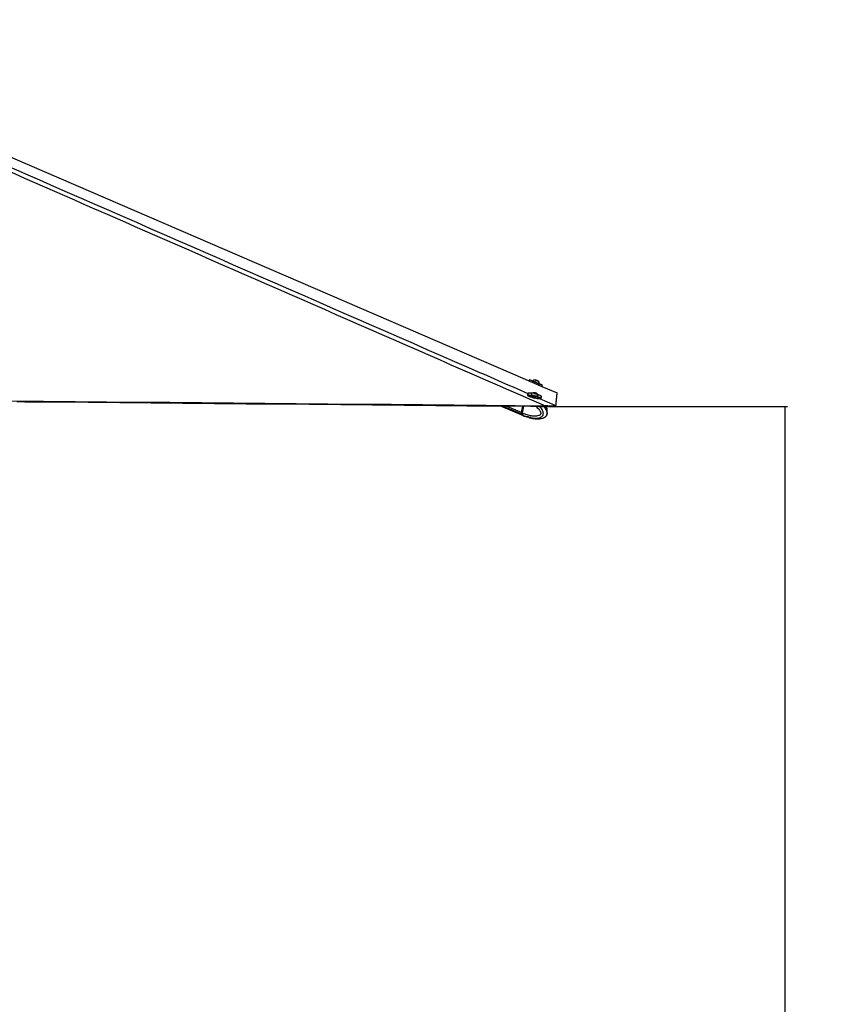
# Paper-space layout 'Wall Base Bracket' of a CAD drawing. Header units: millimetres. Extents: x 61326 to 443956, y 32752 to 406945.
# Tile 24 of 73: x 204424 to 259186, y 111079 to 176577. Entities that reach past the tile are written whole.
import ezdxf

# ---------------------------------------------------------------- set-up
doc = ezdxf.new("R2010")
doc.units = ezdxf.units.MM
doc.layers.add('COMPONENT_GEOMETRY', color=7, linetype='Continuous')
doc.styles.add('SLDTEXTSTYLE1', font='TXT', dxfattribs={"width": 0.75})
doc.dimstyles.new('SLDDIMSTYLE0', dxfattribs={"dimtxt": 2500, "dimasz": 165.1, "dimexe": 0, "dimexo": 0.0625, "dimgap": 625, "dimtad": 0, "dimtih": 1, "dimtoh": 1, "dimdec": 0, "dimlfac": 0.02, "dimrnd": 1e-09, "dimzin": 12, "dimdsep": 46, "dimtxsty": 'SLDTEXTSTYLE1', "dimsah": 1, "dimcen": 0.09, "dimadec": 0, "dimazin": 3, "dimtfac": 1, "dimtdec": 0, "dimtofl": 0, "dimtmove": 0, "dimatfit": 3, "dimfxl": 1, "dimfrac": 2, "dimtolj": 1, "dimtzin": 12, "dimarcsym": 0})

# ---------------------------------------------------------------- blocks, each defined once
blk = doc.blocks.new('_D_25')
at = {"layer": 'COMPONENT_GEOMETRY', "color": 7, "ltscale": 50}
for p, q in [((239590, 150851), (255468, 150851)), ((255309, 150851), (255309, 97467)), ((255309, 40114), (255309, 93498)), ((96763, 40114), (255468, 40114))]:
    blk.add_line(p, q, dxfattribs=at)
for points in [[(255309, 150851), (255284, 150685), (255334, 150685)], [(255309, 40114), (255334, 40279), (255284, 40279)]]:
    blk.add_solid(points, dxfattribs=at)
at = {"layer": 'COMPONENT_GEOMETRY', "color": 7, "ltscale": 50, "insert": (251615, 96721), "char_height": 2500, "attachment_point": 1, "style": 'SLDTEXTSTYLE1'}
blk.add_mtext('2215', dxfattribs=at)

psp = doc.layouts.new('Wall Base Bracket')

# ---------------------------------------------------------------- linework, layer by layer
at = {"color": 7, "linetype": 'Continuous', "lineweight": 25, "ltscale": 50}
for p, q in [((238315.26, 152629.93), (238283.65, 152555.47)), ((238536.69, 152556.56), (238529.27, 152539.07)), ((238729.57, 152603.36), (238736.07, 152600.72)), ((238795.13, 152575.47), (238729.57, 152603.36)), ((238736.02, 152600.62), (238736.07, 152600.72)), ((238736.07, 152600.72), (238808.12, 152570.18)), ((238867.18, 152544.92), (238795.13, 152575.47)), ((238808.04, 152569.99), (238808.12, 152570.18)), ((238808.12, 152570.18), (238873.67, 152542.28)), ((238873.67, 152542.28), (238867.18, 152544.92)), ((238965.78, 152353.73), (238966.5, 152353.44)), ((238966.5, 152353.44), (238973.92, 152370.93)), ((238973.2, 152371.22), (238973.92, 152370.93)), ((239146.63, 152182.76), (239180.52, 152262.59)), ((239146.63, 152182.76), (240160.49, 151744.89)), ((238203.77, 151696.68), (238185.83, 151612.98)), ((238435, 151666.14), (238431.11, 151647.97)), ((238612.35, 151752.49), (238678.16, 151750.59)), ((238625.71, 151731.62), (238612.35, 151752.49)), ((238704.88, 151708.86), (238625.71, 151731.62)), ((238671.29, 151718.52), (238678.16, 151750.59)), ((238678.16, 151750.59), (238757.33, 151727.83)), ((238770.68, 151706.97), (238704.88, 151708.86)), ((238752.97, 151707.48), (238757.33, 151727.83)), ((238757.33, 151727.83), (238770.68, 151706.97)), ((238884.94, 151379.57), (238885.13, 151380.4)), ((238895.57, 151548.44), (238899.46, 151566.62)), ((239104.97, 151416.04), (239122.91, 151499.73)), ((240160.49, 151744.89), (240160.49, 151744.85)), ((236446.7, 150878.65), (237897.35, 150253.44)), ((237871.76, 150865.8), (237781.17, 150443)), ((237878.1, 150865.74), (237787.26, 150441.79)), ((237848.88, 150414.02), (237945.54, 150865.13)), ((239543.19, 150890.06), (239312.36, 150898.78)), ((239483.87, 150851.26), (239526.38, 150850.58)), ((239526.38, 150850.58), (239543.19, 150890.06)), ((240073.93, 150891.54), (240057.11, 150852.07)), ((240077.02, 150900.91), (240073.93, 150891.54)), ((237848.84, 150413.83), (237791.31, 150438.62)), ((237811.54, 150321), (237865.97, 150297.54)), ((237848.88, 150414.02), (237848.84, 150413.83)), ((237865.97, 150297.54), (237869.29, 150295.95)), ((237907.5, 150249.07), (237965.03, 150224.28)), ((237962.25, 150225.49), (238143.5, 150156.94)), ((238143.88, 150158.04), (238133.22, 150159.68)), ((238154.32, 150157.75), (238258.64, 150126.69)), ((238327.81, 150101.73), (238420.75, 150077.42)), ((239326.73, 150127.88), (239342.48, 150136.53))]:
    psp.add_line(p, q, dxfattribs=at)
at = {"color": 8, "linetype": 'Continuous', "lineweight": 25, "ltscale": 50}
for p, q in [((237801.39, 150325.37), (236519.16, 150878)), ((237781.17, 150443), (236777.26, 150875.67)), ((237791.31, 150438.62), (237882.83, 150865.7)), ((238133.73, 150162.05), (238133.22, 150159.68))]:
    psp.add_line(p, q, dxfattribs=at)
at = {"color": 7, "linetype": 'Continuous', "lineweight": 25, "ltscale": 50, "flags": 128}
for points in [[(182664.48, 176576.52), (183703.27, 176127.89), (205074.22, 166898.1), (238023.08, 152668), (238283.65, 152555.46)], [(238529.47, 152539.53), (238482.58, 152559.39), (238421.01, 152585.44), (238372, 152606.15), (238337.44, 152620.71), (238318.65, 152628.57), (238316.35, 152629.42), (238330.64, 152623.23), (238360.97, 152610.24), (238406.16, 152590.95), (238464.49, 152566.1), (238533.7, 152536.64), (238611.15, 152503.71), (238693.85, 152468.57), (238778.62, 152432.58), (238862.22, 152397.11)], [(238910.57, 152526.56), (238905.68, 152528.69), (238884.95, 152537.55), (238851.54, 152551.77), (238810.53, 152569.2), (238768.16, 152587.18), (238730.89, 152602.98), (238704.38, 152614.18), (238692.67, 152619.09), (238697.56, 152616.95), (238718.29, 152608.1), (238751.7, 152593.87), (238792.71, 152576.45), (238835.08, 152558.47), (238872.36, 152542.67), (238898.86, 152531.47), (238910.57, 152526.56)], [(238281.07, 152549.39), (238282.16, 152548.88), (238296.45, 152542.69), (238326.77, 152529.7), (238371.97, 152510.41), (238430.29, 152485.55), (238499.51, 152456.1), (238576.95, 152423.17), (238659.65, 152388.03), (238744.43, 152352.03), (238828.03, 152316.57)], [(238529.27, 152539.07), (238529.6, 152538.91), (238540.95, 152534.01), (238567.63, 152522.6), (238607.69, 152505.53), (238658.13, 152484.07), (238715.25, 152459.8), (238774.78, 152434.52), (238832.32, 152410.12), (238883.59, 152388.4), (238924.79, 152370.96), (238952.89, 152359.12), (238965.78, 152353.73)], [(238536.7, 152556.56), (238537.03, 152556.4), (238548.37, 152551.5), (238575.05, 152540.09), (238615.11, 152523.03), (238665.56, 152501.56), (238722.67, 152477.29), (238782.2, 152452.02), (238839.74, 152427.61), (238891.01, 152405.88), (238932.22, 152388.45), (238960.31, 152376.6), (238973.2, 152371.22)], [(238828.03, 152316.57), (238907.23, 152282.99), (238979, 152252.58), (239040.57, 152226.53), (239089.58, 152205.82), (239124.14, 152191.26), (239142.93, 152183.41), (239146.32, 152182.04)], [(238862.22, 152397.11), (238941.43, 152363.53), (239013.2, 152333.12), (239074.76, 152307.07), (239123.77, 152286.36), (239158.33, 152271.8), (239177.13, 152263.95), (239179.42, 152263.1), (239165.13, 152269.29), (239134.81, 152282.27), (239089.62, 152301.56), (239031.29, 152326.42), (238966.7, 152353.91)], [(238185.83, 151612.98), (238185.48, 151606.6), (238196.15, 151585.01), (238224.07, 151560.72), (238268.2, 151534.65), (238326.83, 151507.81), (238397.69, 151481.23)], [(238497.83, 151725.06), (238478.66, 151727.27), (238400.01, 151733.81), (238331.48, 151735.13), (238275.71, 151731.19), (238234.83, 151722.14), (238210.42, 151708.33), (238203.4, 151690.29), (238214.08, 151668.71), (238242.01, 151644.42), (238286.14, 151618.35), (238344.77, 151591.51), (238415.62, 151564.93)], [(238397.69, 151481.23), (238478.07, 151455.93), (238564.89, 151432.87), (238654.8, 151412.95), (238744.34, 151396.94), (238830.08, 151385.45), (238908.73, 151378.91), (238977.26, 151377.58), (239033.03, 151381.52), (239073.91, 151390.57), (239098.33, 151404.38), (239104.97, 151416.04)], [(238415.62, 151564.93), (238496, 151539.62), (238582.83, 151516.57), (238672.73, 151496.65), (238762.28, 151480.64), (238848.02, 151469.14), (238926.67, 151462.6), (238995.19, 151461.28), (239050.97, 151465.22), (239091.84, 151474.27), (239116.26, 151488.08), (239123.26, 151506.12), (239112.6, 151527.7), (239084.66, 151551.99), (239040.53, 151578.06), (238981.92, 151604.9), (238911.05, 151631.49), (238866.29, 151646.11)], [(238431.11, 151647.97), (238431.4, 151642.29), (238444.21, 151626.23), (238473.29, 151608.1), (238516.45, 151589.24), (238570.5, 151571.04), (238631.44, 151554.85), (238694.74, 151541.88), (238755.72, 151533.09), (238809.84, 151529.13)], [(238437.43, 151670.99), (238435.3, 151660.46), (238448.11, 151644.41), (238477.18, 151626.28), (238520.34, 151607.41), (238574.39, 151589.21), (238635.33, 151573.03), (238698.63, 151560.06), (238759.62, 151551.26), (238813.73, 151547.3)], [(238764.78, 151695.19), (238793.73, 151696.82), (238807.12, 151703.47), (238802.92, 151714.11), (238781.76, 151727.13), (238746.85, 151740.54), (238703.53, 151752.31), (238658.37, 151760.64), (238618.26, 151764.27), (238589.31, 151762.63), (238575.91, 151755.99), (238580.11, 151745.35), (238601.28, 151732.32), (238636.18, 151718.91), (238679.51, 151707.14), (238724.66, 151698.81), (238764.78, 151695.19)], [(238809.84, 151529.13), (238853.11, 151530.29), (238882.29, 151536.48), (238895.24, 151547.26), (238895.57, 151548.44)], [(238813.73, 151547.3), (238857, 151548.46), (238886.18, 151554.66), (238899.13, 151565.43), (238899.24, 151572.04)], [(240077.02, 150900.91), (240077.61, 150907.05), (240079.97, 150931.62), (240082.33, 150956.19), (240084.69, 150980.77), (240087.05, 151005.37), (240089.43, 151029.96), (240091.81, 151054.58), (240094.19, 151079.19), (240096.58, 151103.83), (240098.97, 151128.47), (240101.37, 151153.12), (240103.77, 151177.78), (240106.18, 151202.46), (240108.6, 151227.14), (240111.02, 151251.84), (240113.45, 151276.55), (240115.88, 151301.28), (240120.77, 151350.76), (240123.22, 151375.53), (240125.68, 151400.3), (240128.15, 151425.09), (240130.63, 151449.9), (240133.11, 151474.71), (240135.6, 151499.54), (240138.1, 151524.39), (240140.6, 151549.25), (240143.1, 151574.13), (240145.62, 151599.01), (240148.15, 151623.91), (240150.68, 151648.83), (240153.21, 151673.76), (240155.76, 151698.7), (240160.49, 151744.89)], [(203904.95, 151219.31), (206006.13, 151200.2), (208107.32, 151181.1), (210208.5, 151162.02), (212309.69, 151142.94), (214410.86, 151123.88), (218613.24, 151085.79), (220714.42, 151066.76), (222815.61, 151047.75), (224916.79, 151028.74), (227017.97, 151009.74), (229119.16, 150990.76), (231220.34, 150971.78), (233321.53, 150952.81), (235422.72, 150933.85), (237367.53, 150916.31), (239312.36, 150898.78)], [(204242.01, 151170.35), (204767.31, 151165.57), (206868.5, 151146.46), (208969.68, 151127.36), (211070.86, 151108.28), (213172.05, 151089.21), (215273.23, 151070.14), (217374.42, 151051.09), (219475.6, 151032.06), (221576.78, 151013.03), (223677.97, 150994.01), (225779.15, 150975.01), (227880.34, 150956.01), (229981.52, 150937.02), (234183.89, 150899.07), (236285.08, 150880.11), (238386.26, 150861.16), (238911.56, 150856.42), (239483.87, 150851.26)]]:
    psp.add_lwpolyline(points, dxfattribs=at)
at = {"color": 8, "linetype": 'Continuous', "lineweight": 25, "ltscale": 50, "flags": 128}
for points in [[(238980.64, 151380.21), (240008.07, 150931.05), (240077.02, 150900.91)], [(237787.26, 150441.79), (237787.24, 150441.72), (237787.47, 150441.06), (237788.24, 150440.3), (237789.54, 150439.48), (237791.31, 150438.62)]]:
    psp.add_lwpolyline(points, dxfattribs=at)
at = {"color": 7, "linetype": 'Continuous', "lineweight": 25, "ltscale": 2500}
for centre, radius, start, end in [((238708.71, 152353.98), 265.76, 93.5373613, 130.3349358), ((238708.71, 152353.98), 265.76, 3.6582208, 40.4557954), ((238642.79, 151502.31), 265.76, 101.7673133, 140.6021305), ((238642.79, 151502.31), 265.76, 15.2095475, 54.0443646), ((237914.54, 150405.38), 138.58, 164.2488783, 215.2616289), ((237924.64, 150401), 138.53, 164.2438294, 215.2746543), ((238000.7, 150491.28), 259.32, 219.7746742, 246.512983), ((238010.67, 150486.67), 259.03, 219.759347, 246.5283102)]:
    psp.add_arc(centre, radius, start, end, dxfattribs=at)
at = {"color": 8, "linetype": 'Continuous', "lineweight": 25, "ltscale": 2500}
psp.add_arc((238068.74, 150462.55), 259.88, 219.8711323, 245.8386742, dxfattribs=at)
at = {"color": 7, "linetype": 'Continuous', "lineweight": 25, "ltscale": 50}
for points, knots in [([(239312.36, 150898.78), (239289.38, 150908.83), (231106.27, 154488.13), (219363.35, 159625.36), (202748.27, 166902.53), (192925.65, 171212.14), (185302.16, 174570.19), (182575.55, 175778.55), (181212.25, 176382.73)], [0, 0, 0, 0, 0.001184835, 0.42204787, 0.605663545, 0.858561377, 0.929280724, 1, 1, 1, 1]), ([(239343.25, 150135.46), (239356.11, 150142.74), (239386.42, 150159.92), (239426.28, 150195.26), (239459.84, 150235.27), (239485.2, 150277.38), (239501.42, 150325.69), (239508.67, 150379.3), (239506.29, 150437.16), (239495.09, 150496.54), (239475.35, 150554.35), (239446.49, 150622.56), (239405.02, 150700.15), (239349.41, 150782.1), (239307.82, 150829.54), (239287.24, 150853.03)], [0, 0, 0, 0, 0.05750637, 0.13556955, 0.18998889, 0.24361812, 0.29892245, 0.35857914, 0.42115314, 0.48887008, 0.55895286, 0.62898823, 0.75131882, 0.87690724, 1, 1, 1, 1]), ([(239492.94, 150498.25), (239495.25, 150504.55), (239503.76, 150527.7), (239508.15, 150571.95), (239506.24, 150629.61), (239494.9, 150689.08), (239475.02, 150746.7), (239452.42, 150801.64), (239433.73, 150835.12), (239424.42, 150851.79)], [0, 0, 0, 0, 0.05291856, 0.19432581, 0.34261247, 0.50304289, 0.66900057, 0.83506781, 1, 1, 1, 1]), ([(240057.11, 150852.07), (240055.28, 150851.44), (240051.63, 150850.17), (240025.01, 150850.41), (239981.65, 150850.84), (239907.83, 150851.16), (239789.96, 150850.22), (239649.5, 150848.68), (239560.48, 150850.05), (239526.38, 150850.58)], [0, 0, 0, 0, 0.12114382, 0.24219864, 0.3605706, 0.47887823, 0.68104808, 0.87779818, 1, 1, 1, 1]), ([(239543.19, 150890.06), (239576.4, 150888.13), (239642.78, 150884.26), (239738.77, 150881.43), (239827.68, 150879.92), (239927.15, 150879.43), (240018.26, 150880.6), (240065.95, 150884.36), (240071.9, 150889.71), (240073.93, 150891.54)], [0, 0, 0, 0, 0.120092, 0.24010388, 0.35823308, 0.47629894, 0.68661866, 0.89277854, 1, 1, 1, 1]), ([(237787.26, 150441.79), (237785.92, 150433.61), (237782.02, 150409.87), (237781.18, 150384.97), (237785.99, 150372.16), (237786.01, 150372.09)], [0, 0, 0, 0, 0.34322039, 0.99653987, 1, 1, 1, 1]), ([(237786.01, 150372.09), (237789.96, 150358.46), (237795.27, 150340.15), (237805.97, 150326.55), (237808.7, 150323.08)], [0, 0, 0, 0, 0.74437945, 1, 1, 1, 1]), ([(237848.84, 150413.83), (237846.27, 150397.82), (237841.14, 150365.78), (237848.61, 150326.04), (237859.42, 150305.62), (237865.68, 150297.91), (237865.97, 150297.54)], [0, 0, 0, 0, 0.35028998, 0.70057835, 0.98590529, 1, 1, 1, 1]), ([(238132.42, 150161.48), (238132.2, 150161.78), (238131.3, 150163.05), (238138.1, 150162.53), (238148.99, 150159.32), (238154.32, 150157.75)], [0, 0, 0, 0, 0.136941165, 0.577275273, 1, 1, 1, 1]), ([(238258.64, 150126.69), (238264.61, 150124.92), (238276.55, 150121.37), (238298.69, 150113.17), (238316.1, 150106.34), (238325.52, 150102.63), (238327.81, 150101.73)], [0, 0, 0, 0, 0.299375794, 0.598782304, 0.902161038, 1, 1, 1, 1]), ([(238419.88, 150074.14), (238422.35, 150073.45), (238486.89, 150055.52), (238606.34, 150037.67), (238767.34, 150021.62), (238910.11, 150021.2), (239039.6, 150033.15), (239145.11, 150054.84), (239230.34, 150082.5), (239285.2, 150102.09), (239318.46, 150123.03), (239326.57, 150128.14)], [0, 0, 0, 0, 0.00885739, 0.23101057, 0.41341067, 0.5590521, 0.70705541, 0.83310762, 0.88964742, 0.97308437, 1, 1, 1, 1])]:
    psp.add_open_spline(points, degree=3, knots=knots, dxfattribs=at)
at = {"color": 8, "linetype": 'Continuous', "lineweight": 25, "ltscale": 50}
for points, knots in [([(181807.1, 176394.96), (183188.2, 175789.23), (185950.38, 174577.76), (193623.29, 171216.42), (209731.9, 164167.64), (225769.92, 157155.5), (236900.49, 152289.59), (238218.04, 151713.6)], [0, 0, 0, 0, 0.07319952, 0.14639913, 0.40755123, 0.92987052, 1, 1, 1, 1]), ([(238727.76, 150858.08), (238744.98, 150845.03), (238805.23, 150799.39), (238888.83, 150718.08), (238977.37, 150614.47), (239037.37, 150522.83), (239070.43, 150443.21), (239079.55, 150390.41), (239076.62, 150362.83), (239068.58, 150340.34), (239046.47, 150306.48), (239001.08, 150271.3), (238909, 150227.65), (238779.91, 150202.56), (238596.72, 150199.8), (238363.03, 150231.07), (238104.94, 150302.29), (237926.33, 150380.22), (237848.88, 150414.02)], [0, 0, 0, 0, 0.03268391, 0.11436558, 0.1699836, 0.22663382, 0.26380247, 0.28118086, 0.29279565, 0.29767361, 0.31227437, 0.34833556, 0.38417318, 0.4756347, 0.56408282, 0.68898934, 0.86513797, 1, 1, 1, 1]), ([(237869.29, 150295.95), (237869.29, 150295.95), (237869.29, 150187.35), (238183.78, 150225.62), (238392.42, 150091.32), (238653.8, 150067.32), (238852.4, 150066.46), (238999.64, 150095.02), (239114.2, 150148.87), (239181.38, 150204.03), (239219.06, 150266.25), (239238.49, 150322.89), (239246.94, 150388.67), (239233.32, 150485.61), (239189.15, 150596.18), (239115.16, 150708.69), (239040.94, 150797.77), (238990.79, 150841.37), (238974.13, 150855.86)], [0, 0, 0, 0, 0.000001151, 0.12582932, 0.295825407, 0.417857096, 0.50626293, 0.6022459, 0.64384025, 0.694163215, 0.723562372, 0.736339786, 0.766852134, 0.799101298, 0.848723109, 0.90914719, 0.969810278, 1, 1, 1, 1]), ([(239342.48, 150136.53), (239350.85, 150140.85), (239386.47, 150159.25), (239434.28, 150205.2), (239470.21, 150266.88), (239489.42, 150323.58), (239497.91, 150389.34), (239487.05, 150486.3), (239450.12, 150596.89), (239388.77, 150709.39), (239328.13, 150797.24), (239287.39, 150839.78), (239274.58, 150853.15)], [0, 0, 0, 0, 0.04182748, 0.17812005, 0.25774459, 0.29235069, 0.37498486, 0.46232672, 0.5967206, 0.76037151, 0.92466949, 1, 1, 1, 1]), ([(239351.97, 150852.45), (239363.41, 150837.17), (239397.26, 150791.98), (239439.11, 150715.47), (239465.46, 150636.54), (239473.51, 150587.99), (239470.61, 150569.83), (239469.9, 150565.4)], [0, 0, 0, 0, 0.19850249, 0.58724471, 0.84225143, 0.96150028, 1, 1, 1, 1])]:
    psp.add_open_spline(points, degree=3, knots=knots, dxfattribs=at)

# ---------------------------------------------------------------- dimensions: what is measured, and where the dimension line sits
at = {"layer": 'COMPONENT_GEOMETRY', "color": 7, "ltscale": 50}
dim = psp.add_linear_dim(base=(255309.01, 40114.24), p1=(239526.37, 150850.58), p2=(96699.72, 40114.24), angle=90, dimstyle='SLDDIMSTYLE0', dxfattribs=at)
dim.commit()
dim.dimension.update_dxf_attribs({"geometry": '_D_25', "text_midpoint": (255309.01, 95482.41), "dimtype": 160})

doc.saveas('drawing.dxf')
